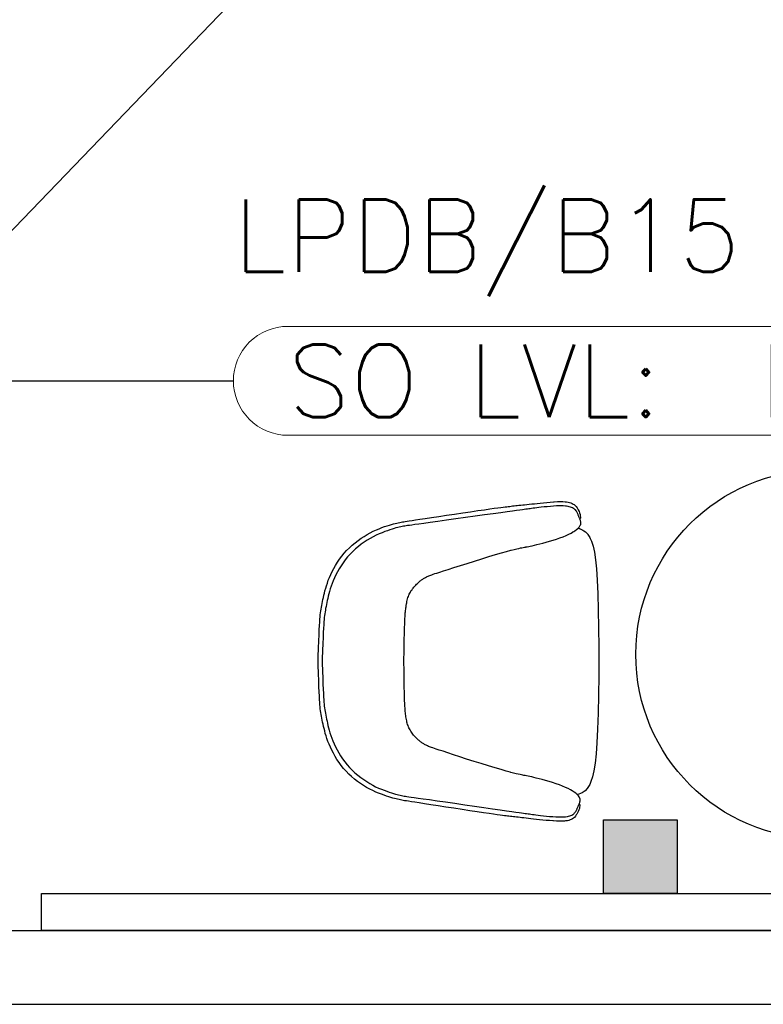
# Model space of a CAD drawing. Header units: millimetres. Extents: x -11575 to 52845, y -36266 to 23021.
# Tile 7 of 184: x 8491 to 10027, y 152 to 2187. Entities that reach past the tile are written whole.
import ezdxf
from ezdxf.enums import TextEntityAlignment as Align

# ---------------------------------------------------------------- set-up
doc = ezdxf.new("R2010")
doc.units = ezdxf.units.MM
doc.header["$MEASUREMENT"] = 0
doc.layers.get('0').update_dxf_attribs({"lineweight": 5})
doc.layers.add('ELEC-SO-LVL-TAG', color=7, linetype='Continuous')
doc.layers.add('GREY SCALE', color=9, linetype='Continuous', true_color=0x808080)
doc.layers.add('GREYSCALE', color=9, linetype='Continuous', lineweight=0, true_color=0x808080)
doc.layers.add('M-MEP-ELLG-TEXT', color=7, linetype='Continuous', lineweight=20)
doc.styles.add('Oswald Light', font='txt')
doc.styles.add('ROMANS-100', font='romans.shx')
doc.styles.get("Standard").update_dxf_attribs({"font": 'romans.shx'})
doc.dimstyles.new('MDS-50', dxfattribs={"dimtxt": 100, "dimasz": 100, "dimexe": 50, "dimexo": 50, "dimgap": 25, "dimtad": 1, "dimdec": 0, "dimtxsty": 'Oswald Light', "dimcen": 0, "dimdle": 1.5875, "dimazin": 0, "dimtfac": 1, "dimtdec": 0, "dimtix": 1, "dimtmove": 0, "dimatfit": 0, "dimfxl": 1, "dimfrac": 2, "dimtolj": 1, "dimarcsym": 0})

# ---------------------------------------------------------------- blocks, each defined once
blk = doc.blocks.new('FLOOR PLAN')
at = {"layer": 'GREYSCALE', "lineweight": -2, "ltscale": 0.25}
h = blk.add_hatch(color=0, dxfattribs=at)
h.dxf.hatch_style = 1
h.paths.add_polyline_path([(9696.9, 533.5), (9696.9, 381.1), (9849.3, 381.1), (9849.3, 533.5)])
at = {"layer": 'GREYSCALE', "color": 0, "lineweight": -2}
for p, q in [((9489.7, 1179.8), (9493.7, 1180.3)), ((9493.7, 1180.3), (9497.1, 1180.7)), ((9497.1, 1180.7), (9500.2, 1181.1)), ((9500.2, 1181.1), (9503.2, 1181.4)), ((9503.2, 1181.4), (9506.2, 1181.8)), ((9506.2, 1181.8), (9509.3, 1182.1)), ((9509.3, 1182.1), (9512.4, 1182.4)), ((9512.4, 1182.4), (9515.6, 1182.8)), ((9515.6, 1182.8), (9518.9, 1183.1)), ((9518.9, 1183.1), (9522.4, 1183.5)), ((9522.4, 1183.5), (9526, 1183.9)), ((9526, 1183.9), (9530, 1184.3)), ((9530, 1184.3), (9534.1, 1184.8)), ((9534.1, 1184.8), (9538.6, 1185.3)), ((9538.6, 1185.3), (9543.4, 1185.8)), ((9543.4, 1185.8), (9548.6, 1186.4)), ((9548.6, 1186.4), (9554.1, 1186.9)), ((9554.1, 1186.9), (9559.9, 1187.6)), ((9559.9, 1187.6), (9566.3, 1188.2)), ((9566.3, 1188.2), (9573, 1188.9)), ((9574.4, 1180.1), (9568.5, 1179.4)), ((9573, 1188.9), (9580, 1189.6)), ((9580.7, 1180.7), (9574.4, 1180.1)), ((9580, 1189.6), (9587, 1190.2)), ((9587.2, 1181.3), (9580.7, 1180.7)), ((9587, 1190.2), (9593.8, 1190.7)), ((9593.8, 1181.8), (9587.2, 1181.3)), ((9593.8, 1190.7), (9595, 1190.8)), ((9600.1, 1182.2), (9593.8, 1181.8)), ((9595, 1190.8), (9601.6, 1191.2)), ((9606.1, 1182.4), (9600.1, 1182.2)), ((9601.6, 1191.2), (9607.8, 1191.4)), ((9607.8, 1182.4), (9606.1, 1182.4)), ((9607.8, 1191.4), (9613.3, 1191.3)), ((9613.4, 1182.3), (9607.8, 1182.4)), ((9613.3, 1191.3), (9617.9, 1191)), ((9618.2, 1182), (9613.4, 1182.3)), ((9617.9, 1191), (9620.3, 1190.8)), ((9620.3, 1181.8), (9618.2, 1182)), ((9620.3, 1190.8), (9624.2, 1190.1)), ((9624.2, 1181.1), (9620.3, 1181.8)), ((9624.2, 1190.1), (9626.6, 1189.5)), ((9626.2, 1180.7), (9624.2, 1181.1)), ((9628.7, 1179.9), (9626.2, 1180.7)), ((9626.6, 1189.5), (9629.6, 1188.5)), ((9629.6, 1188.5), (9632, 1187.6)), ((9632, 1187.6), (9634.2, 1186.2)), ((9634.2, 1186.2), (9636.2, 1185)), ((9636.2, 1185), (9638.4, 1183.2)), ((9638.4, 1183.2), (9640.4, 1180.9)), ((9640.4, 1180.9), (9642.3, 1178.2)), ((9341.5, 1158.4), (9356.5, 1160.6)), ((9356.5, 1160.6), (9372.6, 1163)), ((9372.6, 1163), (9389.4, 1165.5)), ((9389.4, 1165.5), (9406.1, 1167.9)), ((9406.1, 1167.9), (9422.4, 1170.3)), ((9431.8, 1160.9), (9411.7, 1158.1)), ((9422.4, 1170.3), (9437.5, 1172.5)), ((9451.3, 1163.6), (9431.8, 1160.9)), ((9437.5, 1172.5), (9450.9, 1174.5)), ((9450.9, 1174.5), (9462.1, 1176.1)), ((9469.3, 1166.1), (9451.3, 1163.6)), ((9462.1, 1176.1), (9471.2, 1177.3)), ((9485.2, 1168.3), (9469.3, 1166.1)), ((9471.2, 1177.3), (9478.7, 1178.4)), ((9478.7, 1178.4), (9484.8, 1179.2)), ((9484.8, 1179.2), (9489.7, 1179.8)), ((9498.3, 1170.1), (9485.2, 1168.3)), ((9508.9, 1171.6), (9498.3, 1170.1)), ((9517.4, 1172.7), (9508.9, 1171.6)), ((9524.1, 1173.6), (9517.4, 1172.7)), ((9529.3, 1174.3), (9524.1, 1173.6)), ((9533.4, 1174.9), (9529.3, 1174.3)), ((9536.7, 1175.3), (9533.4, 1174.9)), ((9539.7, 1175.7), (9536.7, 1175.3)), ((9542.5, 1176.1), (9539.7, 1175.7)), ((9545.3, 1176.5), (9542.5, 1176.1)), ((9548.3, 1176.9), (9545.3, 1176.5)), ((9551.5, 1177.3), (9548.3, 1176.9)), ((9555, 1177.8), (9551.5, 1177.3)), ((9559, 1178.3), (9555, 1177.8)), ((9563.4, 1178.9), (9559, 1178.3)), ((9568.5, 1179.4), (9563.4, 1178.9)), ((9631.2, 1179.2), (9628.7, 1179.9)), ((9632.8, 1178.4), (9631.2, 1179.2)), ((9635.1, 1177.1), (9632.8, 1178.4)), ((9636.5, 1176.2), (9635.1, 1177.1)), ((9637.7, 1175.1), (9636.5, 1176.2)), ((9638.8, 1173.9), (9637.7, 1175.1)), ((9640.2, 1172.4), (9638.8, 1173.9)), ((9641.1, 1171.1), (9640.2, 1172.4)), ((9641.9, 1169.7), (9641.1, 1171.1)), ((9642.6, 1168.4), (9641.9, 1169.7)), ((9642.3, 1178.2), (9643.1, 1176.8)), ((9643.2, 1167), (9642.6, 1168.4)), ((9643.1, 1176.8), (9644.9, 1173.9)), ((9643.7, 1165.6), (9643.2, 1167)), ((9644.3, 1164.3), (9643.7, 1165.6)), ((9644.8, 1163.1), (9644.3, 1164.3)), ((9645.3, 1161.9), (9644.8, 1163.1)), ((9644.9, 1173.9), (9646.4, 1170.8)), ((9645.8, 1160.7), (9645.3, 1161.9)), ((9646.3, 1159.5), (9645.8, 1160.7)), ((9646.4, 1170.8), (9647.6, 1167.7)), ((9647.6, 1167.7), (9648.5, 1164.7)), ((9648.5, 1164.7), (9649.1, 1161.8)), ((9649.1, 1161.8), (9649.4, 1159.3)), ((9239.4, 1137.4), (9244.9, 1139.4)), ((9244.9, 1139.4), (9250, 1141.2)), ((9250, 1141.2), (9254.8, 1142.7)), ((9254.8, 1142.7), (9259.1, 1144)), ((9259.1, 1144), (9263, 1145.1)), ((9263, 1145.1), (9266.6, 1146.1)), ((9266.6, 1146.1), (9270, 1146.9)), ((9270, 1146.9), (9273.1, 1147.6)), ((9273.1, 1147.6), (9276, 1148.2)), ((9276, 1148.2), (9278.9, 1148.7)), ((9281, 1139.7), (9278.1, 1139.1)), ((9278.9, 1148.7), (9281.7, 1149.2)), ((9283.8, 1140.2), (9281, 1139.7)), ((9281.7, 1149.2), (9284.5, 1149.7)), ((9286.5, 1140.7), (9283.8, 1140.2)), ((9284.5, 1149.7), (9287.5, 1150.3)), ((9289.3, 1141.1), (9286.5, 1140.7)), ((9287.5, 1150.3), (9291.2, 1150.9)), ((9292.4, 1141.6), (9289.3, 1141.1)), ((9291.2, 1150.9), (9295.7, 1151.6)), ((9296.2, 1142.1), (9292.4, 1141.6)), ((9295.7, 1151.6), (9301.4, 1152.4)), ((9301.1, 1142.8), (9296.2, 1142.1)), ((9307.4, 1143.7), (9301.1, 1142.8)), ((9301.4, 1152.4), (9308.6, 1153.5)), ((9315.6, 1144.8), (9307.4, 1143.7)), ((9308.6, 1153.5), (9317.4, 1154.8)), ((9325.9, 1146.2), (9315.6, 1144.8)), ((9317.4, 1154.8), (9328.3, 1156.5)), ((9338.7, 1147.9), (9325.9, 1146.2)), ((9328.3, 1156.5), (9341.5, 1158.4)), ((9354.4, 1150.1), (9338.7, 1147.9)), ((9372.3, 1152.6), (9354.4, 1150.1)), ((9391.6, 1155.3), (9372.3, 1152.6)), ((9411.7, 1158.1), (9391.6, 1155.3)), ((9646.8, 1158.3), (9646.3, 1159.5)), ((9646.7, 1138.7), (9648.3, 1141)), ((9647.3, 1157.1), (9646.8, 1158.3)), ((9647.8, 1156), (9647.3, 1157.1)), ((9648.3, 1154.8), (9647.8, 1156)), ((9648.8, 1153.6), (9648.3, 1154.8)), ((9648.3, 1141), (9648.8, 1141.9)), ((9648.8, 1155.7), (9648.4, 1154.6)), ((9649.2, 1157.2), (9648.8, 1155.7)), ((9649.2, 1152.4), (9648.8, 1153.6)), ((9648.8, 1141.9), (9649.1, 1142.5)), ((9649.1, 1142.5), (9649.3, 1143.1)), ((9649.4, 1159.3), (9649.2, 1157.2)), ((9649.7, 1150.5), (9649.2, 1152.4)), ((9649.3, 1143.1), (9649.8, 1144.1)), ((9650, 1149.4), (9649.7, 1150.5)), ((9649.8, 1144.1), (9650, 1145.1)), ((9650.2, 1148.2), (9650, 1149.4)), ((9650, 1145.1), (9650.2, 1147.1)), ((9650.2, 1147.1), (9650.2, 1148.2)), ((9196.2, 1115.3), (9202.5, 1119.4)), ((9202.5, 1119.4), (9208.9, 1123.2)), ((9208.9, 1123.2), (9215.2, 1126.7)), ((9215.2, 1126.7), (9221.5, 1129.8)), ((9227.6, 1121.7), (9221.4, 1118.6)), ((9221.5, 1129.8), (9227.7, 1132.6)), ((9233.6, 1124.4), (9227.6, 1121.7)), ((9227.7, 1132.6), (9233.6, 1135.2)), ((9233.6, 1135.2), (9239.4, 1137.4)), ((9239.5, 1126.9), (9233.6, 1124.4)), ((9245.1, 1129.2), (9239.5, 1126.9)), ((9250.5, 1131.1), (9245.1, 1129.2)), ((9255.5, 1132.8), (9250.5, 1131.1)), ((9260.2, 1134.3), (9255.5, 1132.8)), ((9264.4, 1135.6), (9260.2, 1134.3)), ((9268.3, 1136.7), (9264.4, 1135.6)), ((9271.8, 1137.7), (9268.3, 1136.7)), ((9275.1, 1138.4), (9271.8, 1137.7)), ((9278.1, 1139.1), (9275.1, 1138.4)), ((9613.6, 1118.7), (9619.7, 1121.2)), ((9619.7, 1121.2), (9625.2, 1123.7)), ((9625.2, 1123.7), (9630.1, 1126.3)), ((9630.1, 1126.3), (9633.2, 1128.1)), ((9633.2, 1128.1), (9633.9, 1128.5)), ((9633.9, 1128.5), (9634.6, 1128.9)), ((9634.6, 1128.9), (9635.5, 1129.5)), ((9635.5, 1129.5), (9637.7, 1130.9)), ((9637.7, 1130.9), (9641, 1133.3)), ((9641, 1133.3), (9643.8, 1135.7)), ((9643.8, 1135.7), (9644.5, 1136.4)), ((9644.1, 1136), (9647, 1135.4)), ((9644.5, 1136.4), (9646.7, 1138.7)), ((9647, 1135.4), (9647.4, 1135.3)), ((9647.4, 1135.3), (9654.4, 1132.5)), ((9654.4, 1132.5), (9656.6, 1131)), ((9656.6, 1131), (9660.1, 1128.5)), ((9660.1, 1128.5), (9664.4, 1123.6)), ((9664.4, 1123.6), (9664.7, 1123.2)), ((9664.7, 1123.2), (9668.6, 1117.2)), ((9172, 1095.7), (9177.8, 1101)), ((9177.8, 1101), (9183.8, 1106.1)), ((9183.8, 1106.1), (9189.9, 1110.8)), ((9189.9, 1110.8), (9196.2, 1115.3)), ((9196.6, 1102.9), (9190.6, 1098.2)), ((9202.7, 1107.3), (9196.6, 1102.9)), ((9209, 1111.4), (9202.7, 1107.3)), ((9215.2, 1115.1), (9209, 1111.4)), ((9221.4, 1118.6), (9215.2, 1115.1)), ((9542.4, 1098.5), (9545.8, 1099.2)), ((9545.8, 1099.2), (9549.7, 1100.1)), ((9549.7, 1100.1), (9554.2, 1101.1)), ((9554.2, 1101.1), (9559.3, 1102.4)), ((9559.3, 1102.4), (9565.2, 1103.8)), ((9565.2, 1103.8), (9571.6, 1105.5)), ((9571.6, 1105.5), (9578.5, 1107.3)), ((9578.5, 1107.3), (9585.6, 1109.4)), ((9585.6, 1109.4), (9592.9, 1111.5)), ((9592.9, 1111.5), (9600.1, 1113.8)), ((9600.1, 1113.8), (9607, 1116.2)), ((9607, 1116.2), (9613.6, 1118.7)), ((9668.6, 1117.2), (9669.6, 1115.1)), ((9669.6, 1115.1), (9672.3, 1109.1)), ((9672.3, 1109.1), (9675.4, 1099.4)), ((9675.4, 1099.4), (9676.7, 1093.2)), ((9151.6, 1072.1), (9156.2, 1078.3)), ((9156.2, 1078.3), (9161.2, 1084.4)), ((9161.2, 1084.4), (9166.4, 1090.2)), ((9166.4, 1090.2), (9172, 1095.7)), ((9173.6, 1082.5), (9168.4, 1076.8)), ((9179, 1088), (9173.6, 1082.5)), ((9184.7, 1093.3), (9179, 1088)), ((9190.6, 1098.2), (9184.7, 1093.3)), ((9460.4, 1077.6), (9474, 1081.7)), ((9474, 1081.7), (9486.4, 1085.3)), ((9486.4, 1085.3), (9496.8, 1088.2)), ((9496.8, 1088.2), (9505.4, 1090.5)), ((9505.4, 1090.5), (9506.3, 1090.8)), ((9506.3, 1090.8), (9512.2, 1092.3)), ((9512.2, 1092.3), (9517.7, 1093.6)), ((9517.7, 1093.6), (9522.1, 1094.6)), ((9522.1, 1094.6), (9525.6, 1095.4)), ((9525.6, 1095.4), (9528.5, 1095.9)), ((9528.5, 1095.9), (9531.1, 1096.4)), ((9531.1, 1096.4), (9533.7, 1096.9)), ((9533.7, 1096.9), (9536.1, 1097.3)), ((9536.1, 1097.3), (9536.5, 1097.4)), ((9536.5, 1097.4), (9539.3, 1097.9)), ((9539.3, 1097.9), (9542.4, 1098.5)), ((9676.7, 1093.2), (9678.2, 1086.6)), ((9678.2, 1086.6), (9680.5, 1071.1)), ((9139.8, 1053.1), (9143.5, 1059.4)), ((9143.5, 1059.4), (9147.4, 1065.8)), ((9147.4, 1065.8), (9151.6, 1072.1)), ((9154.9, 1058.5), (9151, 1052.2)), ((9159.1, 1064.7), (9154.9, 1058.5)), ((9163.6, 1070.9), (9159.1, 1064.7)), ((9168.4, 1076.8), (9163.6, 1070.9)), ((9388, 1054.9), (9401.5, 1059.2)), ((9401.5, 1059.2), (9415.2, 1063.6)), ((9415.2, 1063.6), (9430.5, 1068.4)), ((9430.5, 1068.4), (9445.3, 1073)), ((9445.3, 1073), (9460.4, 1077.6)), ((9680.5, 1071.1), (9682.4, 1052)), ((9130.9, 1034.4), (9133.6, 1040.5)), ((9133.6, 1040.5), (9136.5, 1046.7)), ((9136.5, 1046.7), (9139.8, 1053.1)), ((9144.3, 1039.7), (9141.4, 1033.5)), ((9147.5, 1045.9), (9144.3, 1039.7)), ((9151, 1052.2), (9147.5, 1045.9)), ((9334.5, 1037.1), (9336.4, 1037.9)), ((9336.4, 1037.9), (9338.2, 1038.6)), ((9338.2, 1038.6), (9340.2, 1039.4)), ((9340.2, 1039.4), (9342.4, 1040.2)), ((9342.4, 1040.2), (9345.3, 1041.1)), ((9345.3, 1041.1), (9348.8, 1042.3)), ((9348.8, 1042.3), (9352.4, 1043.4)), ((9352.4, 1043.4), (9358.6, 1045.4)), ((9358.6, 1045.4), (9366.4, 1047.9)), ((9366.4, 1047.9), (9376.1, 1051.1)), ((9376.1, 1051.1), (9388, 1054.9)), ((9682.4, 1052), (9684, 1028.6)), ((9123.1, 1012.1), (9124.7, 1017.4)), ((9124.7, 1017.4), (9126.5, 1022.8)), ((9126.5, 1022.8), (9128.5, 1028.5)), ((9128.5, 1028.5), (9130.9, 1034.4)), ((9136.4, 1021.7), (9134.4, 1016.1)), ((9138.7, 1027.5), (9136.4, 1021.7)), ((9141.4, 1033.5), (9138.7, 1027.5)), ((9307.2, 1016.7), (9309, 1018.6)), ((9309, 1018.6), (9310.7, 1020.3)), ((9310.7, 1020.3), (9312.4, 1022)), ((9312.4, 1022), (9314, 1023.5)), ((9314, 1023.5), (9315.5, 1024.9)), ((9315.5, 1024.9), (9317, 1026.2)), ((9317, 1026.2), (9318.3, 1027.3)), ((9318.3, 1027.3), (9319.6, 1028.4)), ((9319.6, 1028.4), (9320.9, 1029.4)), ((9320.9, 1029.4), (9322.2, 1030.3)), ((9322.2, 1030.3), (9323.6, 1031.2)), ((9323.6, 1031.2), (9324.9, 1032.1)), ((9324.9, 1032.1), (9326.4, 1032.9)), ((9326.4, 1032.9), (9327.9, 1033.8)), ((9327.9, 1033.8), (9329.4, 1034.6)), ((9329.4, 1034.6), (9331.1, 1035.5)), ((9331.1, 1035.5), (9332.8, 1036.3)), ((9332.8, 1036.3), (9334.5, 1037.1)), ((9684, 1028.6), (9685.3, 1000.6)), ((9118.3, 993), (9119.3, 997.5)), ((9119.3, 997.5), (9120.4, 1002.2)), ((9120.4, 1002.2), (9121.6, 1007)), ((9121.6, 1007), (9123.1, 1012.1)), ((9129.7, 1000.5), (9128.4, 995.7)), ((9131, 1005.5), (9129.7, 1000.5)), ((9132.6, 1010.7), (9131, 1005.5)), ((9134.4, 1016.1), (9132.6, 1010.7)), ((9293.9, 995.2), (9294.8, 997.6)), ((9294.8, 997.6), (9295.8, 999.8)), ((9295.8, 999.8), (9296.8, 1002)), ((9296.8, 1002), (9298, 1004.2)), ((9298, 1004.2), (9299.3, 1006.5)), ((9299.3, 1006.5), (9300.7, 1008.5)), ((9300.7, 1008.5), (9302.2, 1010.6)), ((9302.2, 1010.6), (9303.8, 1012.6)), ((9303.8, 1012.6), (9305.4, 1014.6)), ((9305.4, 1014.6), (9307.2, 1016.7)), ((9685.3, 1000.6), (9686.2, 967.4)), ((9114.2, 972.9), (9114.9, 976.7)), ((9114.9, 976.7), (9115.6, 980.6)), ((9115.6, 980.6), (9116.4, 984.6)), ((9116.4, 984.6), (9117.3, 988.7)), ((9117.3, 988.7), (9118.3, 993)), ((9124.6, 978.4), (9123.8, 974.5)), ((9125.4, 982.5), (9124.6, 978.4)), ((9126.4, 986.7), (9125.4, 982.5)), ((9127.3, 991.1), (9126.4, 986.7)), ((9128.4, 995.7), (9127.3, 991.1)), ((9289, 974), (9289.5, 976.8)), ((9289.5, 976.8), (9289.9, 979.6)), ((9289.9, 979.6), (9290.4, 982.3)), ((9290.4, 982.3), (9291, 985.1)), ((9291, 985.1), (9291.6, 987.7)), ((9291.6, 987.7), (9292.3, 990.3)), ((9292.3, 990.3), (9293.1, 992.8)), ((9293.1, 992.8), (9293.9, 995.2)), ((9111.6, 953.1), (9112, 957.4)), ((9112, 957.4), (9112.5, 961.4)), ((9112.5, 961.4), (9113, 965.2)), ((9113, 965.2), (9113.6, 969.1)), ((9113.6, 969.1), (9114.2, 972.9)), ((9121.2, 959.3), (9120.7, 955.5)), ((9121.8, 963.1), (9121.2, 959.3)), ((9122.4, 966.8), (9121.8, 963.1)), ((9123, 970.6), (9122.4, 966.8)), ((9123.8, 974.5), (9123, 970.6)), ((9287.3, 955.9), (9287.5, 958.6)), ((9287.5, 958.6), (9287.6, 961.2)), ((9287.6, 961.2), (9287.8, 963.4)), ((9287.8, 963.4), (9288.1, 966)), ((9288.1, 966), (9288.4, 968.7)), ((9288.4, 968.7), (9288.7, 971.4)), ((9288.7, 971.4), (9289, 974)), ((9686.2, 967.4), (9686.9, 930.3)), ((9110.4, 935.1), (9110.8, 942.3)), ((9110.8, 942.3), (9111.2, 948.2)), ((9111.2, 948.2), (9111.6, 953.1)), ((9119, 936.7), (9118.6, 929.6)), ((9119.4, 942.5), (9119, 936.7)), ((9119.8, 947.4), (9119.4, 942.5)), ((9120.2, 951.6), (9119.8, 947.4)), ((9120.7, 955.5), (9120.2, 951.6)), ((9286.2, 931.9), (9286.3, 937.1)), ((9286.3, 937.1), (9286.5, 941.3)), ((9286.5, 941.3), (9286.6, 944.8)), ((9286.6, 944.8), (9286.8, 947.8)), ((9286.8, 947.8), (9286.9, 950.4)), ((9286.9, 950.4), (9287.1, 953.2)), ((9287.1, 953.2), (9287.3, 955.9)), ((9109, 903.2), (9109.5, 915.9)), ((9109.5, 915.9), (9109.9, 926.4)), ((9109.9, 926.4), (9110.4, 935.1)), ((9118.2, 921), (9117.7, 910.7)), ((9118.6, 929.6), (9118.2, 921)), ((9285.5, 907.4), (9285.8, 917.3)), ((9285.8, 917.3), (9286, 925.4)), ((9286, 925.4), (9286.2, 931.9)), ((9686.9, 930.3), (9687.4, 890.5)), ((9108.4, 888.1), (9109, 903.2)), ((9117.2, 898.2), (9116.7, 883.3)), ((9117.7, 910.7), (9117.2, 898.2)), ((9285, 880.7), (9285.3, 895.2)), ((9285.3, 895.2), (9285.5, 907.4)), ((9107.7, 870.9), (9108.4, 888.1)), ((9116.7, 883.3), (9116, 866.3)), ((9284.6, 864), (9285, 880.7)), ((9687.4, 890.5), (9687.6, 860.8)), ((9107.4, 862.2), (9107.7, 870.9)), ((9107.7, 853.5), (9107.4, 862.2)), ((9116, 866.3), (9115.9, 862.2)), ((9115.9, 862.2), (9116, 858)), ((9116, 858), (9116.6, 841)), ((9284.6, 861.8), (9284.6, 864)), ((9284.6, 859.5), (9284.6, 861.8)), ((9284.9, 842.8), (9284.6, 859.5)), ((9687.6, 860.8), (9687.2, 831.1)), ((9108.2, 836.2), (9107.7, 853.5)), ((9108.8, 821.1), (9108.2, 836.2)), ((9116.6, 841), (9117.1, 826.1)), ((9285.1, 828.3), (9284.9, 842.8)), ((9109.2, 808.5), (9108.8, 821.1)), ((9117.1, 826.1), (9117.5, 813.6)), ((9285.3, 816.2), (9285.1, 828.3)), ((9285.5, 806.2), (9285.3, 816.2)), ((9687.2, 831.1), (9686.6, 791.3)), ((9109.6, 797.9), (9109.2, 808.5)), ((9110, 789.2), (9109.6, 797.9)), ((9117.5, 813.6), (9117.9, 803.3)), ((9117.9, 803.3), (9118.3, 794.7)), ((9118.3, 794.7), (9118.7, 787.6)), ((9285.7, 798.1), (9285.5, 806.2)), ((9285.8, 791.6), (9285.7, 798.1)), ((9110.4, 782.1), (9110, 789.2)), ((9110.8, 776.1), (9110.4, 782.1)), ((9111.2, 771.2), (9110.8, 776.1)), ((9118.7, 787.6), (9119, 781.8)), ((9119, 781.8), (9119.4, 776.9)), ((9119.4, 776.9), (9119.8, 772.7)), ((9286, 786.4), (9285.8, 791.6)), ((9286.1, 782.2), (9286, 786.4)), ((9286.2, 778.7), (9286.1, 782.2)), ((9286.4, 775.7), (9286.2, 778.7)), ((9286.5, 773.1), (9286.4, 775.7)), ((9686.6, 791.3), (9685.7, 754.2)), ((9111.6, 766.9), (9111.2, 771.2)), ((9112, 763), (9111.6, 766.9)), ((9112.5, 759.1), (9112, 763)), ((9113.1, 755.3), (9112.5, 759.1)), ((9113.7, 751.5), (9113.1, 755.3)), ((9119.8, 772.7), (9120.2, 768.8)), ((9120.2, 768.8), (9120.7, 765)), ((9120.7, 765), (9121.3, 761.2)), ((9121.3, 761.2), (9121.9, 757.4)), ((9121.9, 757.4), (9122.5, 753.7)), ((9122.5, 753.7), (9123.2, 749.8)), ((9286.7, 770.3), (9286.5, 773.1)), ((9286.8, 767.6), (9286.7, 770.3)), ((9287, 764.9), (9286.8, 767.6)), ((9287.2, 762.3), (9287, 764.9)), ((9287.4, 760.1), (9287.2, 762.3)), ((9287.6, 757.5), (9287.4, 760.1)), ((9287.9, 754.8), (9287.6, 757.5)), ((9288.2, 752.1), (9287.9, 754.8)), ((9685.7, 754.2), (9684.6, 721)), ((9114.3, 747.6), (9113.7, 751.5)), ((9115.1, 743.7), (9114.3, 747.6)), ((9115.9, 739.7), (9115.1, 743.7)), ((9116.7, 735.6), (9115.9, 739.7)), ((9117.6, 731.3), (9116.7, 735.6)), ((9123.2, 749.8), (9124, 745.9)), ((9124, 745.9), (9124.9, 741.8)), ((9124.9, 741.8), (9125.8, 737.6)), ((9125.8, 737.6), (9126.7, 733.1)), ((9126.7, 733.1), (9127.8, 728.5)), ((9288.5, 749.5), (9288.2, 752.1)), ((9288.9, 746.7), (9288.5, 749.5)), ((9289.4, 743.9), (9288.9, 746.7)), ((9289.9, 741.2), (9289.4, 743.9)), ((9290.4, 738.4), (9289.9, 741.2)), ((9291, 735.7), (9290.4, 738.4)), ((9291.7, 733.1), (9291, 735.7)), ((9292.4, 730.6), (9291.7, 733.1)), ((9118.6, 726.8), (9117.6, 731.3)), ((9119.7, 722.1), (9118.6, 726.8)), ((9121, 717.3), (9119.7, 722.1)), ((9122.3, 712.2), (9121, 717.3)), ((9123.9, 706.9), (9122.3, 712.2)), ((9127.8, 728.5), (9129, 723.7)), ((9129, 723.7), (9130.4, 718.7)), ((9130.4, 718.7), (9131.9, 713.5)), ((9131.9, 713.5), (9133.7, 708.1)), ((9293.3, 728.2), (9292.4, 730.6)), ((9294.2, 725.9), (9293.3, 728.2)), ((9295.1, 723.6), (9294.2, 725.9)), ((9296.2, 721.4), (9295.1, 723.6)), ((9297.3, 719.3), (9296.2, 721.4)), ((9298.7, 717), (9297.3, 719.3)), ((9300, 714.9), (9298.7, 717)), ((9301.5, 712.9), (9300, 714.9)), ((9303, 710.8), (9301.5, 712.9)), ((9684.6, 721), (9683.2, 693)), ((9125.7, 701.4), (9123.9, 706.9)), ((9127.8, 695.7), (9125.7, 701.4)), ((9130.1, 689.9), (9127.8, 695.7)), ((9133.7, 708.1), (9135.7, 702.5)), ((9135.7, 702.5), (9138, 696.7)), ((9138, 696.7), (9140.5, 690.7)), ((9304.7, 708.8), (9303, 710.8)), ((9306.5, 706.7), (9304.7, 708.8)), ((9308.2, 704.8), (9306.5, 706.7)), ((9310, 703.1), (9308.2, 704.8)), ((9311.7, 701.4), (9310, 703.1)), ((9313.3, 699.9), (9311.7, 701.4)), ((9314.8, 698.5), (9313.3, 699.9)), ((9316.2, 697.2), (9314.8, 698.5)), ((9317.5, 696), (9316.2, 697.2)), ((9318.8, 695), (9317.5, 696)), ((9320.1, 694), (9318.8, 695)), ((9321.4, 693), (9320.1, 694)), ((9322.8, 692.1), (9321.4, 693)), ((9324.1, 691.2), (9322.8, 692.1)), ((9683.2, 693), (9681.5, 669.7)), ((9132.7, 683.8), (9130.1, 689.9)), ((9135.7, 677.5), (9132.7, 683.8)), ((9138.9, 671.1), (9135.7, 677.5)), ((9140.5, 690.7), (9143.4, 684.5)), ((9143.4, 684.5), (9146.6, 678.2)), ((9146.6, 678.2), (9150.1, 671.9)), ((9150.1, 671.9), (9154, 665.6)), ((9325.6, 690.4), (9324.1, 691.2)), ((9327.1, 689.5), (9325.6, 690.4)), ((9328.6, 688.7), (9327.1, 689.5)), ((9330.3, 687.8), (9328.6, 688.7)), ((9332, 687), (9330.3, 687.8)), ((9333.7, 686.2), (9332, 687)), ((9335.5, 685.4), (9333.7, 686.2)), ((9337.4, 684.6), (9335.5, 685.4)), ((9339.3, 683.9), (9337.4, 684.6)), ((9341.6, 683.1), (9339.3, 683.9)), ((9344.4, 682.1), (9341.6, 683.1)), ((9347.9, 680.9), (9344.4, 682.1)), ((9351.6, 679.7), (9347.9, 680.9)), ((9357.7, 677.7), (9351.6, 679.7)), ((9365.5, 675.2), (9357.7, 677.7)), ((9375.2, 672), (9365.5, 675.2)), ((9387, 668.1), (9375.2, 672)), ((9142.5, 664.7), (9138.9, 671.1)), ((9146.4, 658.3), (9142.5, 664.7)), ((9150.7, 652), (9146.4, 658.3)), ((9155.2, 645.8), (9150.7, 652)), ((9154, 665.6), (9158.1, 659.4)), ((9158.1, 659.4), (9162.6, 653.2)), ((9162.6, 653.2), (9167.4, 647.3)), ((9400.5, 663.7), (9387, 668.1)), ((9414.2, 659.3), (9400.5, 663.7)), ((9429.6, 654.4), (9414.2, 659.3)), ((9444.3, 649.7), (9429.6, 654.4)), ((9681.5, 669.7), (9679.5, 650.5)), ((9160.1, 639.7), (9155.2, 645.8)), ((9165.3, 633.9), (9160.1, 639.7)), ((9170.9, 628.3), (9165.3, 633.9)), ((9167.4, 647.3), (9172.5, 641.5)), ((9172.5, 641.5), (9177.9, 636)), ((9177.9, 636), (9183.6, 630.7)), ((9183.6, 630.7), (9189.4, 625.7)), ((9459.3, 645), (9444.3, 649.7)), ((9473, 640.9), (9459.3, 645)), ((9485.3, 637.3), (9473, 640.9)), ((9495.8, 634.3), (9485.3, 637.3)), ((9504.3, 631.9), (9495.8, 634.3)), ((9505.2, 631.7), (9504.3, 631.9)), ((9511.1, 630.1), (9505.2, 631.7)), ((9677.1, 635.1), (9675.6, 628.5)), ((9679.5, 650.5), (9677.1, 635.1)), ((9176.6, 623), (9170.9, 628.3)), ((9182.6, 617.9), (9176.6, 623)), ((9188.7, 613.1), (9182.6, 617.9)), ((9195, 608.7), (9188.7, 613.1)), ((9189.4, 625.7), (9195.5, 621)), ((9195.5, 621), (9201.6, 616.6)), ((9201.6, 616.6), (9207.8, 612.5)), ((9207.8, 612.5), (9214, 608.7)), ((9516.6, 628.8), (9511.1, 630.1)), ((9521, 627.8), (9516.6, 628.8)), ((9524.5, 627), (9521, 627.8)), ((9527.4, 626.4), (9524.5, 627)), ((9530, 626), (9527.4, 626.4)), ((9532.6, 625.5), (9530, 626)), ((9535, 625), (9532.6, 625.5)), ((9535.3, 625), (9535, 625)), ((9538.2, 624.4), (9535.3, 625)), ((9541.2, 623.8), (9538.2, 624.4)), ((9544.7, 623.1), (9541.2, 623.8)), ((9548.6, 622.2), (9544.7, 623.1)), ((9553, 621.1), (9548.6, 622.2)), ((9558.2, 619.9), (9553, 621.1)), ((9564, 618.4), (9558.2, 619.9)), ((9570.4, 616.7), (9564, 618.4)), ((9577.3, 614.8), (9570.4, 616.7)), ((9584.4, 612.7), (9577.3, 614.8)), ((9591.7, 610.5), (9584.4, 612.7)), ((9598.9, 608.2), (9591.7, 610.5)), ((9671.1, 612.6), (9668.4, 606.6)), ((9674.3, 622.3), (9671.1, 612.6)), ((9675.6, 628.5), (9674.3, 622.3)), ((9201.3, 604.5), (9195, 608.7)), ((9207.6, 600.7), (9201.3, 604.5)), ((9214, 597.2), (9207.6, 600.7)), ((9214, 608.7), (9220.2, 605.3)), ((9220.2, 594), (9214, 597.2)), ((9220.2, 605.3), (9226.3, 602.1)), ((9226.4, 591.1), (9220.2, 594)), ((9226.3, 602.1), (9232.4, 599.3)), ((9232.3, 588.6), (9226.4, 591.1)), ((9232.4, 599.3), (9238.2, 596.8)), ((9238.2, 596.8), (9243.8, 594.6)), ((9243.8, 594.6), (9249.2, 592.6)), ((9249.2, 592.6), (9254.2, 590.8)), ((9254.2, 590.8), (9258.9, 589.3)), ((9605.8, 605.8), (9598.9, 608.2)), ((9612.4, 603.3), (9605.8, 605.8)), ((9618.4, 600.7), (9612.4, 603.3)), ((9623.9, 598.2), (9618.4, 600.7)), ((9628.9, 595.6), (9623.9, 598.2)), ((9632, 593.8), (9628.9, 595.6)), ((9632.6, 593.4), (9632, 593.8)), ((9633.3, 593), (9632.6, 593.4)), ((9634.2, 592.4), (9633.3, 593)), ((9636.5, 590.9), (9634.2, 592.4)), ((9639.7, 588.5), (9636.5, 590.9)), ((9655.3, 590.8), (9653.1, 589.2)), ((9658.8, 593.3), (9655.3, 590.8)), ((9663.2, 598.1), (9658.8, 593.3)), ((9663.5, 598.5), (9663.2, 598.1)), ((9667.4, 604.5), (9663.5, 598.5)), ((9668.4, 606.6), (9667.4, 604.5)), ((9238.1, 586.3), (9232.3, 588.6)), ((9243.6, 584.3), (9238.1, 586.3)), ((9248.7, 582.5), (9243.6, 584.3)), ((9253.4, 581), (9248.7, 582.5)), ((9257.7, 579.7), (9253.4, 581)), ((9261.7, 578.5), (9257.7, 579.7)), ((9258.9, 589.3), (9263.1, 588)), ((9265.3, 577.6), (9261.7, 578.5)), ((9263.1, 588), (9267, 586.9)), ((9268.6, 576.7), (9265.3, 577.6)), ((9267, 586.9), (9270.5, 585.9)), ((9271.7, 576), (9268.6, 576.7)), ((9270.5, 585.9), (9273.8, 585.1)), ((9274.7, 575.4), (9271.7, 576)), ((9273.8, 585.1), (9276.8, 584.4)), ((9277.5, 574.8), (9274.7, 575.4)), ((9276.8, 584.4), (9279.7, 583.8)), ((9280.3, 574.3), (9277.5, 574.8)), ((9279.7, 583.8), (9282.5, 583.3)), ((9283.1, 573.8), (9280.3, 574.3)), ((9282.5, 583.3), (9285.2, 582.8)), ((9286.2, 573.2), (9283.1, 573.8)), ((9285.2, 582.8), (9288, 582.4)), ((9289.8, 572.6), (9286.2, 573.2)), ((9288, 582.4), (9291, 581.9)), ((9294.4, 571.9), (9289.8, 572.6)), ((9291, 581.9), (9294.9, 581.4)), ((9300, 571), (9294.4, 571.9)), ((9294.9, 581.4), (9299.8, 580.7)), ((9299.8, 580.7), (9306.1, 579.8)), ((9307.2, 569.9), (9300, 571)), ((9306.1, 579.8), (9314.2, 578.6)), ((9316, 568.5), (9307.2, 569.9)), ((9314.2, 578.6), (9324.5, 577.1)), ((9324.5, 577.1), (9337.3, 575.3)), ((9337.3, 575.3), (9353.1, 573.1)), ((9353.1, 573.1), (9370.9, 570.5)), ((9370.9, 570.5), (9390.2, 567.7)), ((9642.5, 586.1), (9639.7, 588.5)), ((9643.2, 585.5), (9642.5, 586.1)), ((9645.7, 586.4), (9642.8, 585.8)), ((9645.4, 583.1), (9643.2, 585.5)), ((9647, 580.8), (9645.4, 583.1)), ((9646.1, 586.5), (9645.7, 586.4)), ((9653.1, 589.2), (9646.1, 586.5)), ((9647.4, 579.9), (9647, 580.8)), ((9647.7, 579.3), (9647.4, 579.9)), ((9648, 578.6), (9647.7, 579.3)), ((9647.8, 569.4), (9648.4, 571.2)), ((9648.4, 577.7), (9648, 578.6)), ((9648.6, 576.7), (9648.4, 577.7)), ((9648.4, 571.2), (9648.7, 572.4)), ((9648.9, 574.7), (9648.6, 576.7)), ((9648.7, 572.4), (9648.9, 573.6)), ((9648.9, 573.6), (9648.9, 574.7)), ((9326.9, 566.8), (9316, 568.5)), ((9340.1, 564.8), (9326.9, 566.8)), ((9355.1, 562.5), (9340.1, 564.8)), ((9371.2, 560.1), (9355.1, 562.5)), ((9387.9, 557.5), (9371.2, 560.1)), ((9404.7, 555), (9387.9, 557.5)), ((9390.2, 567.7), (9410.3, 564.8)), ((9420.9, 552.5), (9404.7, 555)), ((9410.3, 564.8), (9430.4, 561.9)), ((9436, 550.3), (9420.9, 552.5)), ((9430.4, 561.9), (9449.8, 559.1)), ((9449.4, 548.3), (9436, 550.3)), ((9449.8, 559.1), (9467.8, 556.5)), ((9467.8, 556.5), (9483.8, 554.2)), ((9483.8, 554.2), (9496.8, 552.4)), ((9496.8, 552.4), (9507.4, 550.9)), ((9507.4, 550.9), (9515.9, 549.7)), ((9515.9, 549.7), (9522.6, 548.8)), ((9637.3, 547.9), (9638.7, 549.5)), ((9638.7, 549.5), (9639.6, 550.7)), ((9639.6, 550.7), (9640.4, 552.1)), ((9640.4, 552.1), (9641.1, 553.5)), ((9641.1, 553.5), (9641.7, 554.8)), ((9641.7, 554.8), (9642.3, 556.2)), ((9642.3, 556.2), (9642.8, 557.5)), ((9642.8, 557.5), (9643.4, 558.7)), ((9643.4, 558.7), (9643.9, 559.9)), ((9644.9, 551), (9643.4, 547.9)), ((9643.9, 559.9), (9644.4, 561.1)), ((9644.4, 561.1), (9644.9, 562.3)), ((9644.9, 562.3), (9645.4, 563.5)), ((9646.1, 554.1), (9644.9, 551)), ((9645.4, 563.5), (9645.9, 564.6)), ((9645.9, 564.6), (9646.4, 565.8)), ((9647.1, 557.1), (9646.1, 554.1)), ((9646.4, 565.8), (9646.9, 567)), ((9646.9, 567), (9647.4, 568.2)), ((9647, 567.2), (9647.4, 566.1)), ((9647.7, 559.9), (9647.1, 557.1)), ((9647.4, 568.2), (9647.8, 569.4)), ((9647.4, 566.1), (9647.8, 564.6)), ((9647.9, 562.5), (9647.7, 559.9)), ((9647.8, 564.6), (9647.9, 562.5)), ((9460.6, 546.6), (9449.4, 548.3)), ((9469.7, 545.3), (9460.6, 546.6)), ((9477.2, 544.2), (9469.7, 545.3)), ((9483.3, 543.4), (9477.2, 544.2)), ((9488.2, 542.7), (9483.3, 543.4)), ((9492.2, 542.2), (9488.2, 542.7)), ((9495.6, 541.8), (9492.2, 542.2)), ((9498.7, 541.4), (9495.6, 541.8)), ((9501.7, 541), (9498.7, 541.4)), ((9504.7, 540.7), (9501.7, 541)), ((9507.8, 540.4), (9504.7, 540.7)), ((9510.8, 540), (9507.8, 540.4)), ((9514, 539.7), (9510.8, 540)), ((9517.3, 539.3), (9514, 539.7)), ((9520.8, 538.9), (9517.3, 539.3)), ((9524.5, 538.5), (9520.8, 538.9)), ((9522.6, 548.8), (9527.8, 548)), ((9528.4, 538), (9524.5, 538.5)), ((9527.8, 548), (9531.9, 547.5)), ((9532.6, 537.6), (9528.4, 538)), ((9531.9, 547.5), (9535.2, 547)), ((9537.1, 537), (9532.6, 537.6)), ((9535.2, 547), (9538.2, 546.6)), ((9541.9, 536.5), (9537.1, 537)), ((9538.2, 546.6), (9541, 546.2)), ((9541, 546.2), (9543.8, 545.8)), ((9547, 535.9), (9541.9, 536.5)), ((9543.8, 545.8), (9546.8, 545.4)), ((9546.8, 545.4), (9550, 544.9)), ((9552.5, 535.3), (9547, 535.9)), ((9550, 544.9), (9553.5, 544.4)), ((9558.4, 534.6), (9552.5, 535.3)), ((9553.5, 544.4), (9557.5, 543.9)), ((9557.5, 543.9), (9561.9, 543.3)), ((9564.7, 533.9), (9558.4, 534.6)), ((9561.9, 543.3), (9567, 542.7)), ((9571.5, 533.2), (9564.7, 533.9)), ((9567, 542.7), (9572.8, 542.1)), ((9578.4, 532.5), (9571.5, 533.2)), ((9572.8, 542.1), (9579.1, 541.4)), ((9585.5, 531.9), (9578.4, 532.5)), ((9579.1, 541.4), (9585.7, 540.7)), ((9592.3, 531.3), (9585.5, 531.9)), ((9585.7, 540.7), (9592.3, 540.2)), ((9592.3, 540.2), (9598.6, 539.8)), ((9593.4, 531.2), (9592.3, 531.3)), ((9600.1, 530.8), (9593.4, 531.2)), ((9598.6, 539.8), (9604.5, 539.6)), ((9606.2, 530.6), (9600.1, 530.8)), ((9604.5, 539.6), (9606.2, 539.6)), ((9606.2, 539.6), (9611.9, 539.6)), ((9611.7, 530.7), (9606.2, 530.6)), ((9616.3, 531), (9611.7, 530.7)), ((9611.9, 539.6), (9616.7, 539.9)), ((9618.7, 531.2), (9616.3, 531)), ((9616.7, 539.9), (9618.7, 540.1)), ((9618.7, 540.1), (9622.7, 540.8)), ((9622.6, 531.8), (9618.7, 531.2)), ((9625.1, 532.4), (9622.6, 531.8)), ((9622.7, 540.8), (9624.7, 541.2)), ((9624.7, 541.2), (9627.2, 541.9)), ((9628, 533.3), (9625.1, 532.4)), ((9627.2, 541.9), (9629.7, 542.7)), ((9630.4, 534.3), (9628, 533.3)), ((9629.7, 542.7), (9631.3, 543.4)), ((9632.7, 535.7), (9630.4, 534.3)), ((9631.3, 543.4), (9633.6, 544.7)), ((9634.7, 536.9), (9632.7, 535.7)), ((9633.6, 544.7), (9635, 545.6)), ((9636.8, 538.7), (9634.7, 536.9)), ((9635, 545.6), (9636.2, 546.7)), ((9636.2, 546.7), (9637.3, 547.9)), ((9638.9, 541), (9636.8, 538.7)), ((9640.8, 543.6), (9638.9, 541)), ((9641.6, 545), (9640.8, 543.6)), ((9643.4, 547.9), (9641.6, 545))]:
    blk.add_line(p, q, dxfattribs=at)
at = {"layer": 'GREYSCALE', "color": 0, "lineweight": -2, "ltscale": 0.25}
for p, q in [((9696.9, 533.5), (9849.3, 533.5)), ((9696.9, 381.1), (9696.9, 533.5)), ((9849.3, 533.5), (9849.3, 381.1)), ((8535.8, 304.8), (8535.8, 381.1)), ((8535.8, 381.1), (11785.4, 381.1)), ((9849.3, 381.1), (9696.9, 381.1)), ((1453.1, 304.8), (11785.4, 304.8)), ((4032.6, 304.8), (8535.8, 304.8)), ((11785.4, 304.8), (8535.8, 304.8))]:
    blk.add_line(p, q, dxfattribs=at)
at = {"layer": 'GREYSCALE', "color": 0, "lineweight": -2, "ltscale": 0.2}
blk.add_line((1605.5, 152.4), (11785.4, 152.4), dxfattribs=at)
at = {"layer": 'GREYSCALE', "color": 0, "lineweight": -2, "ltscale": 25}
blk.add_circle((10144.8, 875.6), 381.1, dxfattribs=at)
blk = doc.blocks.new('ELEC-SO-LVL-EQP-TAG')
at = {"color": 0}
blk.add_lwpolyline([(75, 72.5), (1075, 72.5, -0.414214), (1150, -2.5), (1150, -2.5, -0.414214), (1075, -77.5), (75, -77.5, -0.414214), (0, -2.5), (0, -2.5, -0.414214)], format="xyb", close=True, dxfattribs=at)
at = {"color": 0, "insert": (75, -2.5), "char_height": 100, "attachment_point": 4}
blk.add_mtext_dynamic_manual_height_columns('{\\Fromans|c0;SO LVL:}', width=1015.069, gutter_width=1, heights=[0], dxfattribs=at)
at = {"color": 0, "style": 'ROMANS-100'}
for tag, p in [('SO-EQP', (0, 197.5)), ('SO-LVL', (725, -2.5))]:
    blk.add_attdef(tag, text='', height=100, dxfattribs=at).set_placement(p, align=Align.MIDDLE_LEFT)

msp = doc.modelspace()

# ---------------------------------------------------------------- block references
at = {"layer": 'GREY SCALE'}
msp.add_blockref('FLOOR PLAN', (0, 0), dxfattribs=at)
at = {"layer": 'M-MEP-ELLG-TEXT'}
ref = msp.add_blockref('ELEC-SO-LVL-EQP-TAG', (8932.4, 1444.5), dxfattribs=dict(at, xscale=1.5, yscale=1.5, zscale=1.5))
ref.add_attrib('SO-EQP', 'LPDB/B15 (SP-03)', dxfattribs={"layer": 'ELEC-SO-LVL-TAG', "height": 150, "style": 'ROMANS-100'}).set_placement((8932.3, 1740.7), align=Align.MIDDLE_LEFT)
ref.add_attrib('SO-LVL', 'N-01', dxfattribs={"layer": 'ELEC-SO-LVL-TAG', "height": 150, "style": 'ROMANS-100'}).set_placement((10019.8, 1440.7), align=Align.MIDDLE_LEFT)

# ---------------------------------------------------------------- leaders
for points in [[(7452.1, 3374), (8175.9, 1440.7), (8932.3, 1440.7)], [(9999, 3337.9), (8175.9, 1440.7), (8932.3, 1440.7)]]:
    msp.add_leader(points, dimstyle='MDS-50', override={"dimasz": 150, "dimtad": 0}, dxfattribs=at)

doc.saveas('drawing.dxf')
